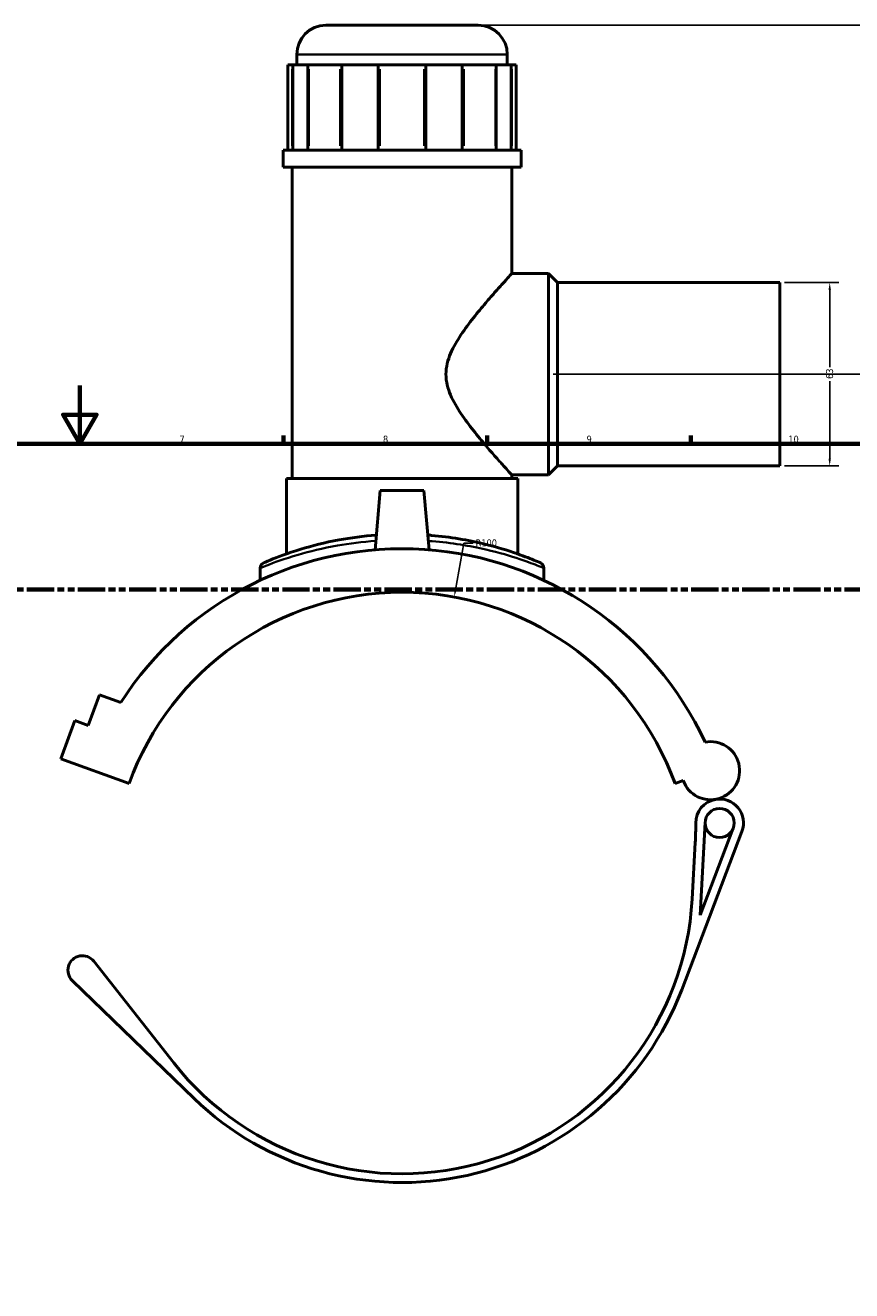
# Model space of a CAD drawing. Header units: millimetres. Extents: x -82 to 1322, y -131 to 1564.
# Tile 5 of 8: x 402 to 686, y 283 to 718. Entities that reach past the tile are written whole.
import ezdxf

# ---------------------------------------------------------------- set-up
doc = ezdxf.new("R2010")
doc.units = ezdxf.units.MM
doc.linetypes.add('DOUBLE_DASH_CHAIN', pattern=[1.2403, 0.6614, -0.0827, 0.1654, -0.0827, 0.1654, -0.0827])
for name, color, linetype, lineweight in [('Border (ANSI)', 7, 'Continuous', 70), ('Dimension (ANSI)', 7, 'Continuous', 25), ('Section Line (ANSI)', 7, 'DOUBLE_DASH_CHAIN', 70), ('Visible (ANSI)', 7, 'Continuous', 50), ('Visible Narrow (ANSI)', 7, 'Continuous', 35)]:
    doc.layers.add(name, color=color, linetype=linetype, lineweight=lineweight)
doc.styles.add('Note Text (ANSI)', font='tahoma.ttf')
doc.dimstyles.new('Default - mm (ANSI)', dxfattribs={"dimtxt": 2.4, "dimasz": 2.5, "dimexe": 3.175, "dimexo": 1.6002, "dimgap": 0.8, "dimtad": 0, "dimtoh": 1, "dimdec": 0, "dimrnd": 1e-08, "dimzin": 4, "dimdsep": 46, "dimtxsty": 'Note Text (ANSI)', "dimcen": 0.09, "dimdle": 10, "dimclrd": 256, "dimclre": 256, "dimclrt": 5, "dimadec": 1, "dimazin": 1, "dimtfac": 1.27, "dimtofl": 0, "dimtmove": 0, "dimatfit": 3, "dimfxl": 1, "dimtolj": 1, "dimtzin": 4, "dimlwd": -1, "dimlwe": -1, "dimarcsym": 0})

# ---------------------------------------------------------------- blocks, each defined once
blk = doc.blocks.new('Borders Default Border')
at = {"layer": 'Border (ANSI)'}
for p, q in [((490.58, 574), (490.58, 576.8)), ((560.67, 574), (560.67, 576.8)), ((630.75, 574), (630.75, 576.8))]:
    blk.add_line(p, q, dxfattribs=at)
at = {"layer": 'Border (ANSI)', "flags": 128}
for points in [[(420.5, 594), (420.5, 574), (414.73, 584), (426.27, 584), (420.5, 574)], [(20, 20), (20, 574), (821, 574), (821, 20), (20, 20)]]:
    blk.add_lwpolyline(points, dxfattribs=at)
at = {"layer": 'Border (ANSI)', "color": 5, "true_color": 0x0000ff, "char_height": 2.4, "attachment_point": 7, "style": 'Note Text (ANSI)'}
for s, insert in [('7', (454.8, 574.4)), ('8', (524.84, 574.35)), ('9', (594.92, 574.35)), ('10', (664.35, 574.35))]:
    blk.add_mtext(s, dxfattribs=dict(at, insert=insert))
blk = doc.blocks.new('2dTransSection0')
at = {"layer": 'Section Line (ANSI)', "linetype": 'DOUBLE_DASH_CHAIN', "ltscale": 14.180482}
blk.add_line((226.39, 523.93), (833.87, 523.93), dxfattribs=at)
blk = doc.blocks.new('*D7')
at = {"layer": 'Defpoints', "color": 0, "transparency": 16777216}
for p in [(549.34, 521.31), (531.41, 422.93)]:
    blk.add_point(p, dxfattribs=at)
at = {"layer": 'Dimension (ANSI)', "transparency": 16777216}
for p, q in [((552.72, 539.87), (549.79, 523.77)), ((555.91, 539.87), (552.72, 539.87))]:
    blk.add_line(p, q, dxfattribs=at)
blk.add_solid([(549.38, 523.84), (550.2, 523.69), (549.34, 521.31)], dxfattribs=at)
at = {"layer": 'Dimension (ANSI)', "color": 5, "transparency": 16777216, "insert": (556.71, 541.12), "char_height": 2.4, "attachment_point": 1, "style": 'Note Text (ANSI)'}
blk.add_mtext('\\A1;R100', dxfattribs=at)
blk = doc.blocks.new('*D8')
at = {"layer": 'Defpoints', "color": 0, "transparency": 16777216}
for p in [(661.41, 629.43), (661.41, 566.43), (678.6, 566.43)]:
    blk.add_point(p, dxfattribs=at)
at = {"layer": 'Dimension (ANSI)', "transparency": 16777216}
for p, q in [((663.01, 629.43), (681.78, 629.43)), ((678.6, 626.93), (678.6, 600.37)), ((678.6, 568.93), (678.6, 595.49)), ((663.01, 566.43), (681.78, 566.43))]:
    blk.add_line(p, q, dxfattribs=at)
for points in [[(678.18, 626.93), (679.02, 626.93), (678.6, 629.43)], [(678.18, 568.93), (679.02, 568.93), (678.6, 566.43)]]:
    blk.add_solid(points, dxfattribs=at)
at = {"layer": 'Dimension (ANSI)', "color": 5, "transparency": 16777216, "insert": (677.35, 596.29), "char_height": 2.4, "attachment_point": 1, "rotation": 90, "style": 'Note Text (ANSI)'}
blk.add_mtext('\\A1;63', dxfattribs=at)
blk = doc.blocks.new('*D10')
at = {"layer": 'Defpoints', "color": 0, "transparency": 16777216}
for p in [(557.63, 717.93), (741.81, 717.93), (581.81, 597.93)]:
    blk.add_point(p, dxfattribs=at)
at = {"layer": 'Dimension (ANSI)', "transparency": 16777216}
for p, q in [((559.23, 717.93), (744.98, 717.93)), ((741.81, 715.43), (741.81, 662.68)), ((741.81, 600.43), (741.81, 656.17)), ((583.41, 597.93), (744.98, 597.93))]:
    blk.add_line(p, q, dxfattribs=at)
for points in [[(741.39, 715.43), (742.23, 715.43), (741.81, 717.93)], [(741.39, 600.43), (742.23, 600.43), (741.81, 597.93)]]:
    blk.add_solid(points, dxfattribs=at)
at = {"layer": 'Dimension (ANSI)', "color": 5, "transparency": 16777216, "insert": (740.56, 656.97), "char_height": 2.4, "attachment_point": 1, "rotation": 90, "style": 'Note Text (ANSI)'}
blk.add_mtext('\\A1;120', dxfattribs=at)

msp = doc.modelspace()

# ---------------------------------------------------------------- linework, layer by layer
at = {"layer": 'Visible (ANSI)'}
for p, q in [((505.18, 717.93), (557.63, 717.93)), ((495.18, 704.28), (495.18, 707.93)), ((567.63, 704.28), (567.63, 707.93)), ((492.11, 704.28), (493.63, 704.28)), ((492.11, 704.28), (492.11, 675.03)), ((493.87, 704.28), (493.63, 704.28)), ((499.04, 704.28), (493.87, 704.28)), ((493.87, 704.28), (493.87, 675.03)), ((499.04, 675.03), (499.04, 704.28)), ((499.28, 704.28), (499.04, 704.28)), ((499.28, 704.28), (510.11, 704.28)), ((510.7, 704.28), (510.11, 704.28)), ((523.17, 704.28), (510.7, 704.28)), ((510.7, 704.28), (510.7, 675.03)), ((523.17, 675.03), (523.17, 704.28)), ((523.76, 704.28), (523.17, 704.28)), ((523.76, 704.28), (539.06, 704.28)), ((539.65, 704.28), (539.06, 704.28)), ((552.12, 704.28), (539.65, 704.28)), ((539.65, 704.28), (539.65, 675.03)), ((552.12, 675.03), (552.12, 704.28)), ((552.71, 704.28), (552.12, 704.28)), ((552.71, 704.28), (563.54, 704.28)), ((563.78, 704.28), (563.54, 704.28)), ((568.94, 704.28), (563.78, 704.28)), ((563.78, 704.28), (563.78, 675.03)), ((568.94, 675.03), (568.94, 704.28)), ((569.19, 704.28), (568.94, 704.28)), ((569.19, 704.28), (570.71, 704.28)), ((570.71, 704.28), (570.71, 675.03)), ((572.36, 675.03), (490.46, 675.03)), ((490.46, 669.18), (490.46, 675.03)), ((572.36, 669.18), (572.36, 675.03)), ((572.36, 669.18), (490.46, 669.18)), ((493.61, 562.08), (493.61, 669.18)), ((569.21, 632.58), (569.21, 669.18)), ((569.21, 632.58), (581.81, 632.58)), ((581.81, 563.28), (581.81, 632.58)), ((584.96, 629.43), (581.81, 632.58)), ((584.96, 566.43), (584.96, 629.43)), ((584.96, 629.43), (661.41, 629.43)), ((661.41, 566.43), (661.41, 629.43)), ((584.96, 566.43), (581.81, 563.28)), ((584.96, 566.43), (661.41, 566.43)), ((571.21, 562.08), (491.61, 562.08)), ((491.61, 536.13), (491.61, 562.08)), ((569.21, 562.08), (569.21, 563.28)), ((569.21, 563.28), (581.81, 563.28)), ((571.21, 536.13), (571.21, 562.08)), ((523.91, 557.93), (522.13, 537.55)), ((538.91, 557.93), (523.91, 557.93)), ((538.91, 557.93), (540.69, 537.55)), ((482.58, 531.24), (482.58, 527.05)), ((580.23, 531.24), (580.23, 527.05)), ((423.43, 477.13), (427.26, 487.65)), ((427.26, 487.65), (434.59, 484.98)), ((413.95, 465.68), (418.74, 478.84)), ((418.74, 478.84), (423.43, 477.13)), ((413.95, 465.68), (437.44, 457.13)), ((625.38, 457.13), (628.2, 458.16)), ((627.65, 386.23), (648.41, 440.67)), ((633.96, 411.86), (635.72, 443.88)), ((645.38, 441.82), (633.96, 411.86)), ((632.33, 436.85), (631.26, 417.43)), ((452.82, 361.09), (425.34, 396.02)), ((417.94, 389.33), (459.85, 348.84))]:
    msp.add_line(p, q, dxfattribs=at)
msp.add_circle((640.71, 443.6), 5, dxfattribs=at)
for centre, radius, start, end in [((505.18, 707.93), 10, 90, 180), ((557.63, 707.93), 10, 0, 90), ((531.41, 422.93), 115, 24.9261, 147.342), ((484.58, 531.24), 2, 113.3797, 180), ((578.23, 531.24), 2, 0, 66.6203), ((531.41, 422.93), 100, 20, 160), ((637.59, 461.58), 10, 200, 100.9369), ((640.71, 443.6), 8.24, 99.8371, 180.6658), ((640.71, 443.6), 8.24, 339.1257, 99.8371), ((532.48, 442.35), 100, 356.8496, 0.6658), ((531.41, 422.93), 100, 218.1955, 356.8496), ((421.41, 392.93), 5, 38.1955, 225.9927), ((531.41, 422.93), 103, 225.9927, 339.1257)]:
    msp.add_arc(centre, radius, start, end, dxfattribs=at)
for points, knots in [([(569.21, 563.28), (569.21, 563.28), (568.99, 563.52), (568.11, 564.48), (567.45, 565.2), (565.8, 567.03), (564.8, 568.14), (562.6, 570.63), (561.4, 572.01), (558.87, 574.98), (557.44, 576.7), (554.54, 580.38), (553.06, 582.34), (550.33, 586.44), (549.07, 588.56), (547.16, 593.03), (546.52, 595.37), (546.52, 600.49), (547.16, 602.83), (549.07, 607.3), (550.33, 609.42), (553.06, 613.52), (554.54, 615.48), (557.44, 619.16), (558.87, 620.88), (561.4, 623.85), (562.6, 625.22), (564.8, 627.71), (565.8, 628.83), (567.45, 630.66), (568.11, 631.38), (568.99, 632.34), (569.21, 632.58), (569.21, 632.58)], [5.885067, 5.885067, 5.885067, 5.885067, 6.588338, 6.588338, 7.291609, 7.291609, 7.99488, 7.99488, 8.698151, 8.698151, 9.466147, 9.466147, 10.234142, 10.234142, 11.002138, 11.002138, 11.770133, 11.770133, 12.538129, 12.538129, 13.306124, 13.306124, 14.07412, 14.07412, 14.842116, 14.842116, 15.545387, 15.545387, 16.248658, 16.248658, 16.951929, 16.951929, 17.6552, 17.6552, 17.6552, 17.6552]), ([(522.57, 542.6), (518.09, 542.27), (513.75, 541.69), (504.8, 540.05), (500.35, 538.9), (491.86, 536.33), (488.23, 534.91), (484.57, 533.42), (483.8, 533.08), (483.79, 533.08)], [23.231902, 23.231902, 23.231902, 23.231902, 24.58328, 24.58328, 26.243776, 26.243776, 28.342958, 28.342958, 29.806059, 29.806059, 29.806059, 29.806059]), ([(579.03, 533.07), (579.03, 533.07), (578.44, 533.33), (575.93, 534.37), (573.76, 535.24), (567.86, 537.3), (564, 538.51), (554.23, 540.86), (548.05, 541.95), (541.09, 542.54), (540.67, 542.57), (540.25, 542.6)], [14.903026, 14.903026, 14.903026, 14.903026, 16.174064, 16.174064, 17.702321, 17.702321, 19.363231, 19.363231, 21.350291, 21.350291, 21.477194, 21.477194, 21.477194, 21.477194])]:
    msp.add_open_spline(points, degree=3, knots=knots, dxfattribs=at)
at = {"layer": 'Visible Narrow (ANSI)'}
for p, q in [((567.19, 707.93), (495.63, 707.93)), ((493.63, 676.49), (493.63, 702.81)), ((499.28, 702.81), (499.28, 676.49)), ((510.11, 676.49), (510.11, 702.81)), ((523.76, 702.81), (523.76, 676.49)), ((539.06, 676.49), (539.06, 702.81)), ((552.71, 702.81), (552.71, 676.49)), ((563.54, 676.49), (563.54, 702.81)), ((569.19, 702.81), (569.19, 676.49))]:
    msp.add_line(p, q, dxfattribs=at)
msp.add_arc((578.23, 531.24), 2, 3.331, 63.2893, dxfattribs=at)
for points, knots in [([(482.59, 531.24), (482.59, 531.25), (483.38, 531.58), (487.13, 533.05), (490.85, 534.44), (499.56, 536.97), (504.13, 538.1), (513.32, 539.72), (517.79, 540.28), (522.39, 540.61)], [-29.806059, -29.806059, -29.806059, -29.806059, -28.342958, -28.342958, -26.243776, -26.243776, -24.58328, -24.58328, -23.22702, -23.22702, -23.22702, -23.22702]), ([(540.42, 540.61), (540.87, 540.58), (541.32, 540.54), (548.47, 539.97), (554.81, 538.9), (564.83, 536.58), (568.78, 535.4), (574.83, 533.37), (577.06, 532.52), (579.63, 531.49), (580.23, 531.24), (580.23, 531.24)], [-21.482077, -21.482077, -21.482077, -21.482077, -21.350291, -21.350291, -19.363231, -19.363231, -17.702321, -17.702321, -16.174064, -16.174064, -14.903026, -14.903026, -14.903026, -14.903026])]:
    msp.add_open_spline(points, degree=3, knots=knots, dxfattribs=at)

# ---------------------------------------------------------------- block references
msp.add_blockref('Borders Default Border', (0, 0))
at = {"layer": 'Section Line (ANSI)'}
msp.add_blockref('2dTransSection0', (0, 0), dxfattribs=at)

# ---------------------------------------------------------------- dimensions: what is measured, and where the dimension line sits
at = {"layer": 'Dimension (ANSI)'}
for base, p1, p2, angle, picture, middle in [((741.81, 717.93), (581.81, 597.93), (557.63, 717.93), 90, '*D10', (741.81, 659.43)), ((678.6, 566.43), (661.41, 629.43), (661.41, 566.43), 270, '*D8', (678.6, 597.93))]:
    dim = msp.add_linear_dim(base=base, p1=p1, p2=p2, angle=angle, dimstyle='Default - mm (ANSI)', override={"dimgap": 0.8, "dimtoh": 0, "dimdec": 0, "dimtol": 0, "dimlim": 0, "dimtp": 0, "dimtm": 0, "dimtdec": 2, "dimatfit": 1}, dxfattribs=at)
    dim.commit()
    dim.dimension.update_dxf_attribs({"geometry": picture, "text_midpoint": middle, "dimtype": 160})
dim = msp.add_radius_dim(center=(531.41, 422.93), mpoint=(549.34, 521.31), dimstyle='Default - mm (ANSI)', override={"dimgap": 0.8, "dimtih": 1, "dimdec": 0, "dimlfac": 1, "dimcen": 0, "dimtol": 0, "dimlim": 0, "dimtp": 0, "dimtm": 0, "dimtdec": 2}, dxfattribs=at)
dim.commit()
dim.dimension.update_dxf_attribs({"geometry": '*D7', "text_midpoint": (560.25, 539.87), "dimtype": 164})

doc.saveas('drawing.dxf')
